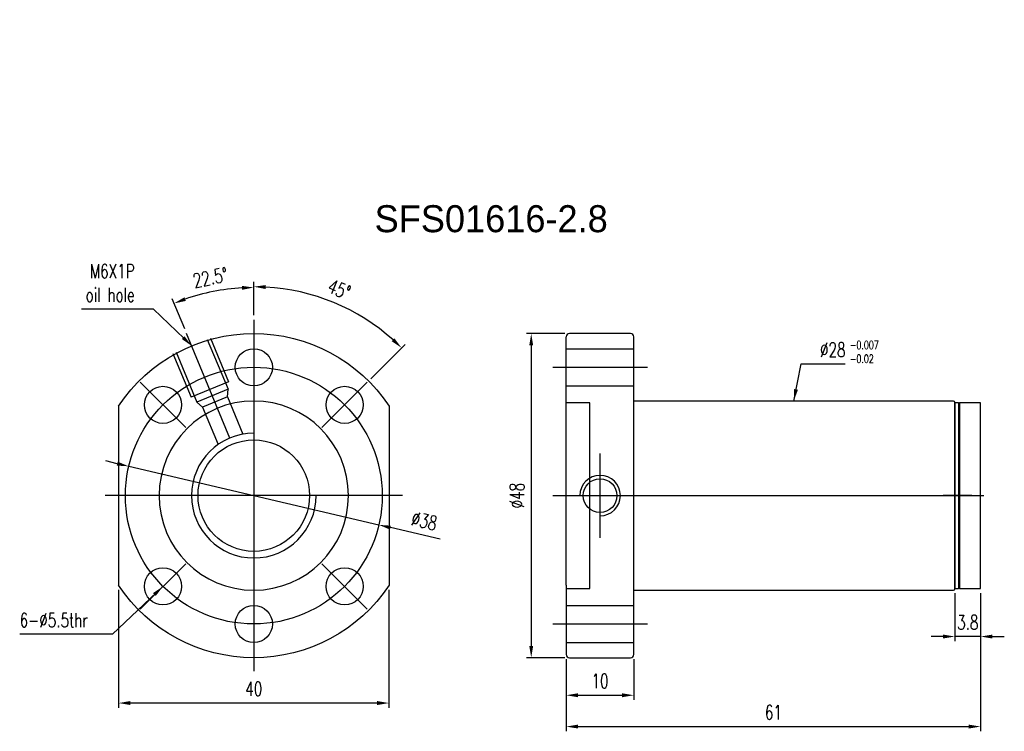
# Model space of a CAD drawing. Header units: inches. Extents: x 24 to 907, y 47 to 537.
import ezdxf
from ezdxf.lldxf.tags import DXFTag

# ---------------------------------------------------------------- set-up
doc = ezdxf.new("R2010")
doc.units = ezdxf.units.IN
doc.header["$MEASUREMENT"] = 0
doc.layers.add('1', color=7, linetype='Continuous', true_color=0xffffff)
for name, color, linetype in [('CL', 1, 'CENTER'), ('DIM', 4, 'Continuous'), ('OUT', 3, 'Continuous')]:
    doc.layers.add(name, color=color, linetype=linetype)
doc.styles.add('DIM-7', font='SIMPLEX.shx', dxfattribs={"width": 0.7, "bigfont": 'chineset.shx'})
tags = doc.linetypes.add('CENTER', pattern=[2, 1.25, -0.25, 0.25, -0.25]).pattern_tags.tags
tags[10:11] = [DXFTag(74, 4), DXFTag(75, 0), DXFTag(340, '0'), DXFTag(46, 0.0), DXFTag(50, 0.0), DXFTag(44, 0.0), DXFTag(45, 0.0)]
tags[8:9] = [DXFTag(74, 4), DXFTag(75, 0), DXFTag(340, '0'), DXFTag(46, 0.0), DXFTag(50, 0.0), DXFTag(44, 0.0), DXFTag(45, 0.0)]
tags[6:7] = [DXFTag(74, 4), DXFTag(75, 0), DXFTag(340, '0'), DXFTag(46, 0.0), DXFTag(50, 0.0), DXFTag(44, 0.0), DXFTag(45, 0.0)]
tags[4:5] = [DXFTag(74, 4), DXFTag(75, 0), DXFTag(340, '0'), DXFTag(46, 0.0), DXFTag(50, 0.0), DXFTag(44, 0.0), DXFTag(45, 0.0)]
tags = doc.linetypes.add('DASHED', pattern=[0.75, 0.5, -0.25]).pattern_tags.tags
tags[6:7] = [DXFTag(74, 4), DXFTag(75, 0), DXFTag(340, '0'), DXFTag(46, 0.0), DXFTag(50, 0.0), DXFTag(44, 0.0), DXFTag(45, 0.0)]
tags[4:5] = [DXFTag(74, 4), DXFTag(75, 0), DXFTag(340, '0'), DXFTag(46, 0.0), DXFTag(50, 0.0), DXFTag(44, 0.0), DXFTag(45, 0.0)]
doc.dimstyles.new('CNS', dxfattribs={"dimtxt": 3, "dimasz": 3, "dimexe": 1, "dimexo": 1, "dimgap": 1.5, "dimtad": 1, "dimdsep": 46, "dimtxsty": 'DIM-7', "dimcen": 0.09, "dimclrd": 4, "dimclre": 4, "dimclrt": 4, "dimadec": 0, "dimazin": 2, "dimtfac": 1, "dimtmove": 0, "dimatfit": 3, "dimfxl": 1, "dimtvp": 0.971429, "dimtolj": 1, "dimarcsym": 0})

# ---------------------------------------------------------------- blocks, each defined once
blk = doc.blocks.new('salomechen')
at = {"layer": 'DIM', "color": 4, "insert": (137.9, 152.31), "char_height": 3, "attachment_point": 1, "style": 'DIM-7'}
blk.add_mtext('\\A1;', dxfattribs=at)
blk = doc.blocks.new('*D5')
at = {"layer": 'DEFPOINTS', "color": 0, "transparency": 16777216}
for p in [(38.3, 68.58), (78.3, 68.58), (38.3, 51.14)]:
    blk.add_point(p, dxfattribs=at)
at = {"layer": 'DIM', "color": 7, "lineweight": -2, "transparency": 16777216}
for p, q in [((38.3, 67.88), (38.3, 50.44)), ((78.3, 67.88), (78.3, 50.44)), ((76.55, 51.14), (40.05, 51.14))]:
    blk.add_line(p, q, dxfattribs=at)
at = {"layer": 'DIM', "color": 7, "transparency": 16777216}
for points in [[(40.05, 51.44), (40.05, 50.85), (38.3, 51.14)], [(76.55, 51.44), (76.55, 50.85), (78.3, 51.14)]]:
    blk.add_solid(points, dxfattribs=at)
at = {"layer": 'DIM', "color": 7, "transparency": 16777216, "insert": (58.3, 53.24), "char_height": 2.1, "attachment_point": 5, "style": 'DIM-7'}
blk.add_mtext('\\A1;40', dxfattribs=at)
blk = doc.blocks.new('*D6')
at = {"layer": 'DEFPOINTS', "color": 0, "transparency": 16777216}
for p in [(54.28, 112.4), (58.3, 107.85), (48.35, 105.87), (54.77, 90.37), (58.3, 55.85)]:
    blk.add_point(p, dxfattribs=at)
at = {"layer": 'DIM', "color": 7, "lineweight": -2, "transparency": 16777216}
for p, q in [((58.3, 108.55), (58.3, 113.36)), ((48.08, 106.52), (46.24, 110.96))]:
    blk.add_line(p, q, dxfattribs=at)
blk.add_arc((58.3, 81.85), 30.81, 93.2546, 109.2454, dxfattribs=at)
at = {"layer": 'DIM', "color": 7, "transparency": 16777216}
for points in [[(56.54, 112.9), (56.56, 112.32), (58.3, 112.66)], [(48.25, 110.67), (48.04, 111.21), (46.51, 110.32)]]:
    blk.add_solid(points, dxfattribs=at)
at = {"layer": 'DIM', "color": 7, "transparency": 16777216, "insert": (51.88, 114.13), "char_height": 2.1, "attachment_point": 5, "rotation": 11.25, "style": 'DIM-7'}
blk.add_mtext('\\A1;22.5°', dxfattribs=at)
blk = doc.blocks.new('*D7')
at = {"layer": 'DEFPOINTS', "color": 0, "transparency": 16777216}
for p in [(58.3, 107.85), (73.77, 108.64), (75.1, 98.64), (68.38, 91.93), (58.3, 55.85)]:
    blk.add_point(p, dxfattribs=at)
at = {"layer": 'DIM', "color": 7, "lineweight": -2, "transparency": 16777216}
for p, q in [((58.3, 108.55), (58.3, 113.48)), ((75.59, 99.14), (80.67, 104.22))]:
    blk.add_line(p, q, dxfattribs=at)
blk.add_arc((58.3, 81.85), 30.93, 48.2422, 86.7578, dxfattribs=at)
at = {"layer": 'DIM', "color": 7, "transparency": 16777216}
for points in [[(60.04, 112.44), (60.06, 113.02), (58.3, 112.78)], [(79.1, 105.14), (78.7, 104.71), (80.17, 103.72)]]:
    blk.add_solid(points, dxfattribs=at)
at = {"layer": 'DIM', "color": 7, "transparency": 16777216, "insert": (70.94, 112.37), "char_height": 2.1, "attachment_point": 5, "rotation": 337.5, "style": 'DIM-7'}
blk.add_mtext('\\A1;45°', dxfattribs=at)
blk = doc.blocks.new('*D8')
at = {"layer": 'DEFPOINTS', "color": 0, "transparency": 16777216}
for p in [(104.52, 58.35), (114.52, 58.35), (114.52, 52.3)]:
    blk.add_point(p, dxfattribs=at)
at = {"layer": 'DIM', "color": 7, "lineweight": -2, "transparency": 16777216}
for p, q in [((104.52, 57.65), (104.52, 51.6)), ((114.52, 57.65), (114.52, 51.6)), ((106.27, 52.3), (112.77, 52.3))]:
    blk.add_line(p, q, dxfattribs=at)
at = {"layer": 'DIM', "color": 7, "transparency": 16777216}
for points in [[(106.27, 52.59), (106.27, 52), (104.52, 52.3)], [(112.77, 52.59), (112.77, 52), (114.52, 52.3)]]:
    blk.add_solid(points, dxfattribs=at)
at = {"layer": 'DIM', "color": 7, "transparency": 16777216, "insert": (109.52, 54.4), "char_height": 2.1, "attachment_point": 5, "style": 'DIM-7'}
blk.add_mtext('\\A1;10', dxfattribs=at)
blk = doc.blocks.new('*D9')
at = {"layer": 'DEFPOINTS', "color": 0, "transparency": 16777216}
for p in [(165.82, 68.1), (104.52, 58.35), (165.82, 47.66)]:
    blk.add_point(p, dxfattribs=at)
at = {"layer": 'DIM', "color": 7, "lineweight": -2, "transparency": 16777216}
for p, q in [((165.82, 67.4), (165.82, 46.96)), ((104.52, 57.65), (104.52, 46.96)), ((106.27, 47.66), (164.07, 47.66))]:
    blk.add_line(p, q, dxfattribs=at)
at = {"layer": 'DIM', "color": 7, "transparency": 16777216}
for points in [[(106.27, 47.95), (106.27, 47.37), (104.52, 47.66)], [(164.07, 47.95), (164.07, 47.37), (165.82, 47.66)]]:
    blk.add_solid(points, dxfattribs=at)
at = {"layer": 'DIM', "color": 7, "transparency": 16777216, "insert": (135.17, 49.76), "char_height": 2.1, "attachment_point": 5, "style": 'DIM-7'}
blk.add_mtext('\\A1;61', dxfattribs=at)
blk = doc.blocks.new('*D10')
at = {"layer": 'DEFPOINTS', "color": 0, "transparency": 16777216}
for p in [(162.02, 68.1), (165.82, 68.1), (162.02, 60.99)]:
    blk.add_point(p, dxfattribs=at)
at = {"layer": 'DIM', "color": 7, "lineweight": -2, "transparency": 16777216}
for p, q in [((162.02, 67.4), (162.02, 60.29)), ((165.82, 67.4), (165.82, 60.29)), ((160.27, 60.99), (158.52, 60.99)), ((165.82, 60.99), (162.02, 60.99)), ((167.57, 60.99), (169.32, 60.99))]:
    blk.add_line(p, q, dxfattribs=at)
at = {"layer": 'DIM', "color": 7, "transparency": 16777216}
for points in [[(160.27, 61.28), (160.27, 60.7), (162.02, 60.99)], [(167.57, 61.28), (167.57, 60.7), (165.82, 60.99)]]:
    blk.add_solid(points, dxfattribs=at)
at = {"layer": 'DIM', "color": 7, "transparency": 16777216, "insert": (163.92, 63.09), "char_height": 2.1, "attachment_point": 5, "style": 'DIM-7'}
blk.add_mtext('\\A1;3.8', dxfattribs=at)
blk = doc.blocks.new('*D11')
at = {"layer": 'DEFPOINTS', "color": 0, "transparency": 16777216}
for p in [(105.02, 105.85), (99.34, 57.85), (105.02, 57.85)]:
    blk.add_point(p, dxfattribs=at)
at = {"layer": 'DIM', "color": 7, "lineweight": -2, "transparency": 16777216}
for p, q in [((104.32, 105.85), (98.64, 105.85)), ((99.34, 104.1), (99.34, 59.6)), ((104.32, 57.85), (98.64, 57.85))]:
    blk.add_line(p, q, dxfattribs=at)
at = {"layer": 'DIM', "color": 7, "transparency": 16777216}
for points in [[(99.05, 104.1), (99.63, 104.1), (99.34, 105.85)], [(99.05, 59.6), (99.63, 59.6), (99.34, 57.85)]]:
    blk.add_solid(points, dxfattribs=at)
at = {"layer": 'DIM', "color": 7, "transparency": 16777216, "insert": (97.24, 81.85), "char_height": 2.1, "attachment_point": 5, "rotation": 90, "style": 'DIM-7'}
blk.add_mtext('\\A1;%%C48', dxfattribs=at)
blk = doc.blocks.new('*D12')
at = {"layer": 'DEFPOINTS', "color": 0, "transparency": 16777216}
for p in [(39.8, 86.19), (76.8, 77.52)]:
    blk.add_point(p, dxfattribs=at)
at = {"layer": 'DIM', "color": 7, "lineweight": -2, "transparency": 16777216}
for p, q in [((38.1, 86.58), (36.4, 86.98)), ((39.8, 86.19), (76.8, 77.52)), ((85.87, 75.39), (78.5, 77.12))]:
    blk.add_line(p, q, dxfattribs=at)
at = {"layer": 'DIM', "color": 7, "transparency": 16777216}
for points in [[(38.17, 86.87), (38.03, 86.3), (39.8, 86.19)], [(78.57, 77.4), (78.44, 76.83), (76.8, 77.52)]]:
    blk.add_solid(points, dxfattribs=at)
at = {"layer": 'DIM', "color": 7, "transparency": 16777216, "insert": (83.52, 78.1), "char_height": 2.1, "attachment_point": 5, "rotation": 346.8124, "style": 'DIM-7'}
blk.add_mtext('\\A1;∅38', dxfattribs=at)

msp = doc.modelspace()

# ---------------------------------------------------------------- linework, layer by layer
at = {"layer": '1', "color": 7, "linetype": 'DASHED', "ltscale": 1.647829}
for p, q in [((51.427, 104.98), (54.489, 97.589)), ((51.889, 105.172), (54.568, 98.705)), ((104.524, 103.601), (114.524, 103.601)), ((46.346, 102.876), (49.025, 96.408)), ((46.808, 103.067), (49.869, 95.676)), ((54.568, 98.705), (49.025, 96.408)), ((54.489, 97.589), (49.869, 95.676)), ((54.409, 96.474), (54.489, 97.589)), ((104.524, 98.101), (114.524, 98.101)), ((54.409, 96.474), (50.714, 94.943)), ((54.409, 96.474), (56.703, 90.936)), ((50.714, 94.943), (49.869, 95.676)), ((50.714, 94.943), (53.008, 89.405)), ((108.024, 95.601), (104.524, 95.601)), ((108.024, 95.601), (104.524, 95.601)), ((108.024, 71.101), (108.024, 95.601)), ((108.024, 69.712), (108.024, 95.601)), ((108.024, 69.712), (108.024, 70.101)), ((108.024, 68.7), (108.024, 69.712)), ((108.024, 68.7), (108.024, 69.712)), ((108.024, 68.101), (108.024, 68.7)), ((108.024, 68.101), (108.024, 68.7)), ((104.524, 68.101), (108.024, 68.101)), ((104.524, 68.101), (108.024, 68.101)), ((104.524, 65.601), (114.524, 65.601)), ((104.524, 60.101), (114.524, 60.101))]:
    msp.add_line(p, q, dxfattribs=at)
at = {"layer": '1', "color": 7}
msp.add_line((46.416, 102.706), (46.418, 102.702), dxfattribs=at)
msp.add_line((46.416, 102.706), (46.418, 102.702), dxfattribs=at)
at = {"layer": '1', "color": 7, "linetype": 'DASHED', "ltscale": 0.009698}
msp.add_line((46.418, 102.702), (46.429, 102.675), dxfattribs=at)
msp.add_line((46.418, 102.702), (46.429, 102.675), dxfattribs=at)
at = {"layer": '1', "color": 7, "linetype": 'DASHED', "ltscale": 1.647829, "extrusion": (-6.12303e-17, 7.4983e-33, -1)}
msp.add_circle((-58.302, 81.851), 14, dxfattribs=at)
at = {"layer": '1', "color": 7, "linetype": 'DASHED', "ltscale": 1.647829}
msp.add_circle((109.524, 81.851), 2.5, dxfattribs=at)
msp.add_arc((109.524, 81.851), 3, 270, 180, dxfattribs=at)
at = {"layer": '1', "color": 7}
for points in [[(52.402, 76.084), (52.349, 76.138), (52.296, 76.193), (52.245, 76.249)], [(52.402, 76.084), (52.349, 76.138), (52.296, 76.193), (52.245, 76.249)], [(52.402, 76.084), (52.352, 76.135), (52.303, 76.186), (52.255, 76.238)]]:
    msp.add_open_spline(points, degree=3, dxfattribs=at)
at = {"layer": 'CL', "color": 7}
for p, q in [((58.302, 107.851), (58.302, 55.851)), ((54.772, 90.373), (48.352, 105.871)), ((102.524, 100.851), (116.524, 100.851)), ((48.226, 91.927), (41.508, 98.644)), ((68.378, 91.927), (75.096, 98.644)), ((109.524, 75.614), (109.524, 88.088)), ((80.302, 81.851), (36.302, 81.851)), ((102.524, 81.851), (166.291, 81.851)), ((164.524, 81.851), (160.274, 81.851)), ((48.226, 71.774), (41.508, 65.057)), ((68.378, 71.774), (75.096, 65.057)), ((102.524, 62.851), (116.524, 62.851))]:
    msp.add_line(p, q, dxfattribs=at)
msp.add_circle((58.302, 81.851), 19, dxfattribs=at)
at = {"layer": 'DIM', "color": 7}
msp.add_arc((58.302, 81.851), 9.225, 90, 0, dxfattribs=at)
at = {"layer": 'OUT', "color": 7}
for p, q in [((104.524, 95.117), (104.524, 105.351)), ((114.024, 105.851), (105.024, 105.851)), ((114.524, 58.351), (114.524, 105.351)), ((38.302, 95.117), (38.302, 68.584)), ((38.302, 95.117), (38.302, 68.584)), ((78.302, 95.117), (78.302, 68.584)), ((78.302, 95.117), (78.302, 68.584)), ((104.524, 68.584), (104.524, 95.117)), ((104.524, 68.584), (104.524, 95.117)), ((161.824, 95.851), (114.524, 95.851)), ((162.024, 81.851), (162.024, 95.651)), ((162.524, 95.601), (162.024, 95.601)), ((162.024, 95.601), (162.024, 68.101)), ((162.024, 68.251), (162.024, 95.451)), ((162.524, 95.601), (162.524, 68.101)), ((165.824, 95.601), (162.674, 95.601)), ((162.674, 95.601), (162.674, 68.101)), ((165.824, 87.386), (165.824, 95.601)), ((162.524, 89.501), (162.524, 74.201)), ((165.824, 68.101), (165.824, 87.386)), ((162.024, 68.051), (162.024, 81.851)), ((104.524, 68.584), (104.524, 58.351)), ((114.524, 67.851), (161.824, 67.851)), ((162.024, 68.101), (162.524, 68.101)), ((162.674, 68.101), (165.824, 68.101)), ((105.024, 57.851), (114.024, 57.851))]:
    msp.add_line(p, q, dxfattribs=at)
for centre, radius in [((58.302, 100.851), 2.75), ((58.302, 100.851), 2.75), ((44.867, 95.286), 2.75), ((44.867, 95.286), 2.75), ((71.737, 95.286), 2.75), ((71.737, 95.286), 2.75), ((58.302, 81.851), 8.25), ((44.867, 68.415), 2.75), ((44.867, 68.415), 2.75), ((71.737, 68.415), 2.75), ((71.737, 68.415), 2.75), ((58.302, 62.851), 2.75), ((58.302, 62.851), 2.75)]:
    msp.add_circle(centre, radius, dxfattribs=at)
at = {"layer": 'OUT', "color": 7, "extrusion": (-6.12303e-17, 7.4983e-33, -1)}
for start, end in [(33.55731, 146.44269), (33.55731, 146.44269), (213.55731, 326.44269), (213.55731, 326.44269)]:
    msp.add_arc((-58.302, 81.851), 24, start, end, dxfattribs=at)
at = {"layer": 'OUT', "color": 7}
for centre, radius, start, end in [((105.024, 105.351), 0.5, 90, 180), ((114.024, 105.351), 0.5, 0, 90), ((161.824, 95.651), 0.2, 0, 90), ((162.674, 95.451), 0.15, 90, 180), ((161.824, 68.051), 0.2, 270, 0), ((162.674, 68.251), 0.15, 180, 270), ((105.024, 58.351), 0.5, 180, 270), ((114.024, 58.351), 0.5, 270, 0)]:
    msp.add_arc(centre, radius, start, end, dxfattribs=at)

# ---------------------------------------------------------------- block references
msp.add_blockref('salomechen', (0, 0))

# ---------------------------------------------------------------- texts
at = {"layer": 'DIM', "color": 0, "insert": (76.172, 124.847), "char_height": 4, "width": 53.23888, "attachment_point": 1}
msp.add_mtext('SFS01616-2.8', dxfattribs=at)
at = {"layer": 'DIM', "color": 7, "char_height": 2.1, "style": 'DIM-7'}
for s, insert, attachment_point in [('\\A1;M6X1P\\Poil hole', (40.672, 110.522), 9), ('\\A1;%%C28', (142.059, 102.398), 7), ('6-%%c5.5thr', (23.669, 62.371), 7)]:
    msp.add_mtext(s, dxfattribs=dict(at, insert=insert, attachment_point=attachment_point))
at = {"layer": 'DIM', "color": 7, "insert": (146.489, 104.767), "char_height": 1.225, "width": 6.00521, "attachment_point": 1, "style": 'DIM-7'}
msp.add_mtext('-0.007\\P-0.02', dxfattribs=at)

# ---------------------------------------------------------------- dimensions: what is measured, and where the dimension line sits
at = {"layer": 'DIM', "color": 7}
for base, line1, line2, picture, middle in [((54.28, 112.399), ((58.302, 107.851), (58.302, 55.851)), ((54.772, 90.373), (48.352, 105.871)), '*D6', (51.881, 114.13)), ((73.767, 108.636), ((68.378, 91.927), (75.096, 98.644)), ((58.302, 55.851), (58.302, 107.851)), '*D7', (70.942, 112.366))]:
    dim = msp.add_angular_dim_2l(base=base, line1=line1, line2=line2, dimstyle='CNS', override={"dimscale": 0.7, "dimasz": 2.5, "dimclrd": 7, "dimclre": 7, "dimclrt": 7, "dimadec": 1}, dxfattribs=at)
    dim.commit()
    dim.dimension.update_dxf_attribs({"geometry": picture, "text_midpoint": middle})
dim = msp.add_linear_dim(base=(99.342, 57.851), p1=(105.024, 105.851), p2=(105.024, 57.851), angle=90, text='%%C<>', dimstyle='CNS', override={"dimscale": 0.7, "dimasz": 2.5, "dimclrd": 7, "dimclre": 7, "dimclrt": 7, "dimadec": 1}, dxfattribs=at)
dim.commit()
dim.dimension.update_dxf_attribs({"geometry": '*D11', "text_midpoint": (97.242, 81.851)})
dim = msp.add_diameter_dim_2p(p1=(39.803, 86.185), p2=(76.801, 77.516), dimstyle='CNS', override={"dimscale": 0.7, "dimasz": 2.5, "dimclrd": 7, "dimclre": 7, "dimclrt": 7, "dimadec": 1}, dxfattribs=at)
dim.commit()
dim.dimension.update_dxf_attribs({"geometry": '*D12', "text_midpoint": (83.516, 78.099)})
dim = msp.add_linear_dim(base=(38.302, 51.143), p1=(78.302, 68.584), p2=(38.302, 68.584), angle=180, dimstyle='CNS', override={"dimscale": 0.7, "dimasz": 2.5, "dimclrd": 7, "dimclre": 7, "dimclrt": 7, "dimadec": 1}, dxfattribs=at)
dim.commit()
dim.dimension.update_dxf_attribs({"geometry": '*D5', "text_midpoint": (58.302, 53.243)})
dim = msp.add_linear_dim(base=(165.824, 47.657), p1=(104.524, 58.351), p2=(165.824, 68.101), text='61', dimstyle='CNS', override={"dimscale": 0.7, "dimasz": 2.5, "dimclrd": 7, "dimclre": 7, "dimclrt": 7, "dimadec": 1}, dxfattribs=at)
dim.commit()
dim.dimension.update_dxf_attribs({"geometry": '*D9', "text_midpoint": (135.174, 49.757)})
dim = msp.add_linear_dim(base=(162.024, 60.989), p1=(165.824, 68.101), p2=(162.024, 68.101), dimstyle='CNS', override={"dimscale": 0.7, "dimasz": 2.5, "dimclrd": 7, "dimclre": 7, "dimclrt": 7, "dimadec": 1}, dxfattribs=at)
dim.commit()
dim.dimension.update_dxf_attribs({"geometry": '*D10', "text_midpoint": (163.924, 60.989), "dimtype": 160})
dim = msp.add_linear_dim(base=(114.524, 52.295), p1=(104.524, 58.351), p2=(114.524, 58.351), dimstyle='CNS', override={"dimscale": 0.7, "dimasz": 2.5, "dimclrd": 7, "dimclre": 7, "dimclrt": 7, "dimadec": 1}, dxfattribs=at)
dim.commit()
dim.dimension.update_dxf_attribs({"geometry": '*D8', "text_midpoint": (109.524, 54.395)})

# ---------------------------------------------------------------- leaders
at = {"layer": 'DIM', "color": 7, "annotation_type": 0, "has_hookline": 1}
for points, hookline_direction, text_width in [([(49.117, 104.024), (43.472, 109.472), (41.722, 109.472)], 1, 7.84), ([(138.174, 95.851), (139.259, 101.348), (141.009, 101.348)], 0, 3.71), ([(44.867, 68.415), (37.389, 61.321), (35.639, 61.321)], 1, 10.92)]:
    msp.add_leader(points, dimstyle='CNS', override={"dimscale": 0.7, "dimasz": 2.5, "dimclrd": 7, "dimclre": 7, "dimclrt": 7, "dimadec": 1}, dxfattribs=dict(at, hookline_direction=hookline_direction, text_width=text_width))

doc.saveas('drawing.dxf')
